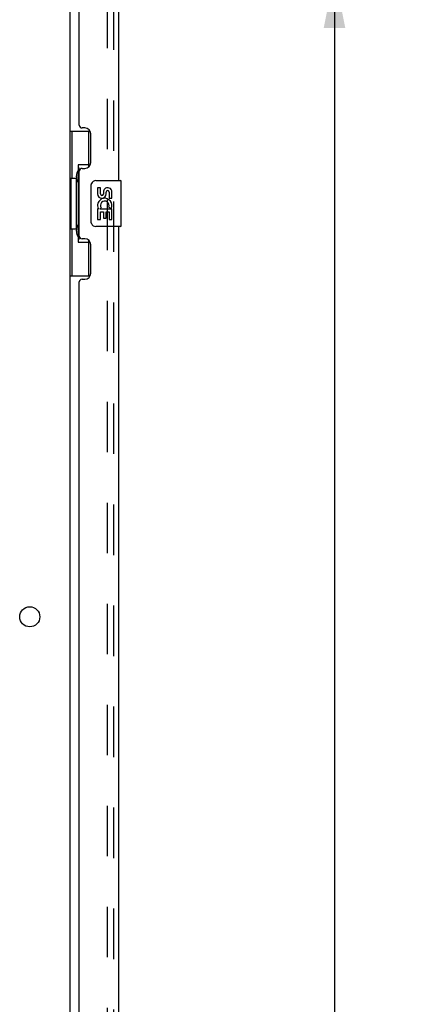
# Model space of a CAD drawing. Header units: inches. Extents: x 0 to 200, y 0 to 129.
# Tile 43 of 94: x 28 to 37, y 64 to 86. Entities that reach past the tile are written whole.
import ezdxf

# ---------------------------------------------------------------- set-up
doc = ezdxf.new("R2010")
doc.units = ezdxf.units.IN
doc.header["$LTSCALE"] = 11
doc.header["$MEASUREMENT"] = 0
doc.linetypes.add('HIDDEN', pattern=[0.2, 0.1, -0.1])
doc.layers.get('0').update_dxf_attribs({"linetype": 'CONTINUOUS'})
for name, color, linetype in [('DEFAULT_2', 8, 'HIDDEN'), ('DIMENSIONS', 7, 'CONTINUOUS'), ('DOOR_ASSEMBLY', 7, 'CONTINUOUS')]:
    doc.layers.add(name, color=color, linetype=linetype)
doc.styles.get("Standard").update_dxf_attribs({"font": 'arial.ttf'})
doc.dimstyles.new('DIMSTYLE_1', dxfattribs={"dimtxt": 0.882353, "dimasz": 1.176471, "dimexe": 0.09, "dimexo": 0.07, "dimgap": 0.0375, "dimtad": 0, "dimtih": 1, "dimtoh": 1, "dimzin": 4, "dimdsep": 46, "dimtxsty": 'Standard', "dimblk": '_FILLED', "dimblk1": '_FILLED', "dimblk2": '_FILLED', "dimcen": 0.09, "dimadec": 3, "dimazin": 1, "dimtfac": 1, "dimtdec": 3, "dimtofl": 0, "dimtmove": 0, "dimatfit": 3, "dimldrblk": '_FILLED', "dimfxl": 0, "dimtolj": 1, "dimtzin": 4, "dimarcsym": 0})

# ---------------------------------------------------------------- blocks, each defined once
blk = doc.blocks.new('_FILLED')
at = {"color": 0, "linetype": 'ByBlock'}
blk.add_solid([(0, 0), (-1, 0.2), (-1, -0.2)], dxfattribs=at)
blk = doc.blocks.new('*D9')
at = {"layer": 'DIMENSIONS', "color": 2, "linetype": 'Continuous'}
for p, q in [((31.044, 86.771), (36.227, 86.771)), ((35.168, 86.771), (35.168, 51.11)), ((35.168, 12.271), (35.168, 48.021)), ((31.044, 12.271), (36.227, 12.271))]:
    blk.add_line(p, q, dxfattribs=at)
at = {"layer": 'DIMENSIONS', "color": 2, "linetype": 'Continuous', "xscale": 1.1764705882, "yscale": 1.1764705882, "zscale": 1.1764705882}
for p, rotation in [((35.168, 86.771), 90), ((35.168, 12.271), 270)]:
    blk.add_blockref('_FILLED', p, dxfattribs=dict(at, rotation=rotation))
at = {"layer": 'DIMENSIONS', "color": 2, "linetype": 'Continuous', "insert": (35.168, 50.668), "char_height": 0.8824, "width": 3.69342, "attachment_point": 2, "line_spacing_factor": 0.9}
blk.add_mtext('74.50\\PDOOR', dxfattribs=at)

msp = doc.modelspace()

# ---------------------------------------------------------------- linework, layer by layer
at = {"color": 3, "linetype": 'Continuous'}
msp.add_line((29.409, 86.073), (29.409, 12.969), dxfattribs=at)
msp.add_circle((28.534, 72.771), 0.219, dxfattribs=at)
at = {"layer": 'DEFAULT_2', "color": 8, "linetype": 'HIDDEN'}
msp.add_line((30.222, 86.255), (30.222, 12.786), dxfattribs=at)
at = {"layer": 'DOOR_ASSEMBLY', "color": 3, "linetype": 'Continuous'}
for p, q in [((29.613, 83.478), (29.613, 86.647)), ((30.467, 86.524), (30.467, 82.271)), ((29.733, 83.418), (29.673, 83.418)), ((29.863, 82.668), (29.863, 83.288)), ((29.613, 81.063), (29.613, 82.478)), ((29.673, 82.538), (29.733, 82.538)), ((30.467, 81.271), (30.467, 60.771)), ((29.733, 81.003), (29.673, 81.003)), ((29.863, 80.253), (29.863, 80.873)), ((29.613, 61.978), (29.613, 80.063)), ((29.673, 80.123), (29.733, 80.123))]:
    msp.add_line(p, q, dxfattribs=at)
at = {"layer": 'DOOR_ASSEMBLY', "color": 8, "linetype": 'HIDDEN'}
msp.add_line((30.363, 12.517), (30.363, 86.524), dxfattribs=at)
at = {"layer": 'DOOR_ASSEMBLY', "color": 7, "linetype": 'Continuous'}
for p, q in [((29.409, 83.346), (29.85, 83.346)), ((29.448, 83.346), (29.448, 82.321)), ((29.813, 83.346), (29.813, 82.566)), ((29.586, 82.611), (29.586, 80.931)), ((29.813, 82.611), (29.586, 82.611)), ((29.549, 82.351), (29.549, 82.372)), ((29.427, 82.321), (29.427, 81.221)), ((29.427, 82.321), (29.549, 82.321)), ((29.549, 81.221), (29.549, 82.321)), ((29.872, 81.371), (29.872, 82.171)), ((29.972, 82.271), (30.512, 82.271)), ((30.527, 81.286), (30.527, 82.256)), ((30.01, 82.117), (30.01, 81.98)), ((30.073, 82.117), (30.01, 82.117)), ((30.073, 81.98), (30.073, 82.117)), ((30.138, 82.043), (30.138, 81.974)), ((30.199, 81.98), (30.199, 82.022)), ((30.261, 82.022), (30.261, 81.886)), ((30.324, 81.886), (30.324, 82.022)), ((30.261, 81.886), (30.324, 81.886)), ((30.01, 81.655), (30.01, 81.425)), ((30.028, 81.655), (30.01, 81.655)), ((30.063, 81.655), (30.09, 81.675)), ((30.063, 81.655), (30.324, 81.655)), ((30.073, 81.425), (30.073, 81.593)), ((30.073, 81.593), (30.138, 81.593)), ((30.138, 81.593), (30.138, 81.456)), ((30.199, 81.456), (30.199, 81.593)), ((30.199, 81.593), (30.261, 81.593)), ((30.254, 81.691), (30.311, 81.666)), ((30.261, 81.593), (30.261, 81.425)), ((30.324, 81.425), (30.324, 81.655)), ((30.01, 81.425), (30.073, 81.425)), ((30.138, 81.456), (30.199, 81.456)), ((30.261, 81.425), (30.324, 81.425)), ((29.427, 81.221), (29.549, 81.221)), ((29.448, 81.221), (29.448, 80.196)), ((29.549, 81.17), (29.549, 81.191)), ((30.512, 81.271), (29.972, 81.271)), ((29.586, 80.931), (29.813, 80.931)), ((29.813, 80.976), (29.813, 80.196)), ((29.409, 80.196), (29.85, 80.196))]:
    msp.add_line(p, q, dxfattribs=at)
for points in [[(29.586, 82.587), (29.586, 82.584), (29.587, 82.58), (29.588, 82.576), (29.589, 82.572), (29.591, 82.567), (29.593, 82.562), (29.595, 82.556), (29.598, 82.55), (29.602, 82.544), (29.606, 82.537), (29.61, 82.53), (29.615, 82.522), (29.62, 82.513), (29.622, 82.51)], [(29.872, 82.171), (29.873, 82.177), (29.873, 82.183), (29.874, 82.189), (29.875, 82.195), (29.877, 82.201), (29.879, 82.207)], [(29.879, 81.335), (29.877, 81.34), (29.875, 81.346), (29.874, 81.352), (29.873, 81.358), (29.873, 81.365), (29.872, 81.371)], [(29.622, 81.032), (29.62, 81.028), (29.615, 81.02), (29.61, 81.012), (29.606, 81.005), (29.602, 80.998), (29.598, 80.991), (29.595, 80.985), (29.593, 80.98), (29.591, 80.975), (29.589, 80.97), (29.588, 80.966), (29.587, 80.962), (29.586, 80.958), (29.586, 80.955)]]:
    msp.add_lwpolyline(points, dxfattribs=at)
at = {"layer": 'DOOR_ASSEMBLY', "color": 3, "linetype": 'Continuous'}
for centre, radius, start, end in [((29.673, 83.478), 0.06, 180, 270), ((29.733, 83.288), 0.13, 0, 90), ((29.733, 82.668), 0.13, 270, 360), ((29.673, 82.478), 0.06, 90, 180), ((29.673, 81.063), 0.06, 180, 270), ((29.733, 80.873), 0.13, 0, 90), ((29.733, 80.253), 0.13, 270, 360), ((29.673, 80.063), 0.06, 90, 180)]:
    msp.add_arc(centre, radius, start, end, dxfattribs=at)
at = {"layer": 'DOOR_ASSEMBLY', "color": 7, "linetype": 'Continuous'}
for centre, radius, start, end in [((29.972, 82.171), 0.1, 90, 158.7946), ((30.512, 82.256), 0.015, 0, 90), ((30.104, 81.98), 0.0943, 180, 360), ((30.104, 81.98), 0.0314, 180, 261.2295), ((30.104, 81.985), 0.0362, 263.4285, 341.7628), ((30.23, 82.022), 0.0943, 68.6999, 167.4338), ((30.23, 82.022), 0.0314, 0, 180.0485), ((30.23, 82.022), 0.0943, 0, 68.6704), ((30.164, 81.729), 0.154, 161.4199, 206.1963), ((30.167, 81.729), 0.157, 336.5966, 161.8791), ((30.167, 81.729), 0.0943, 336.5966, 215.1122), ((30.167, 81.729), 0.157, 205.737, 207.8532), ((29.972, 81.371), 0.1, 201.205, 270), ((30.512, 81.286), 0.015, 270, 360)]:
    msp.add_arc(centre, radius, start, end, dxfattribs=at)
for centre, start_param, end_param in [((29.653, 82.361), 0.699287, 1.51401), ((29.653, 82.361), -4.655602, -3.84088), ((29.653, 81.18), 0.699287, 1.51401), ((29.653, 81.18), -4.655602, -3.84088)]:
    msp.add_ellipse(centre, major_axis=(0, 0.18), ratio=0.579493, start_param=start_param, end_param=end_param, dxfattribs=at)

# ---------------------------------------------------------------- dimensions: what is measured, and where the dimension line sits
at = {"layer": 'DIMENSIONS', "color": 2, "linetype": 'Continuous'}
dim = msp.add_linear_dim(base=(35.168, 12.271), p1=(30.974, 86.771), p2=(30.974, 12.271), angle=270, text='<>\\PDOOR', dimstyle='DIMSTYLE_1', dxfattribs=at)
dim.commit()
dim.dimension.update_dxf_attribs({"geometry": '*D9', "text_midpoint": (35.168, 49.565), "dimtype": 160})

doc.saveas('drawing.dxf')
